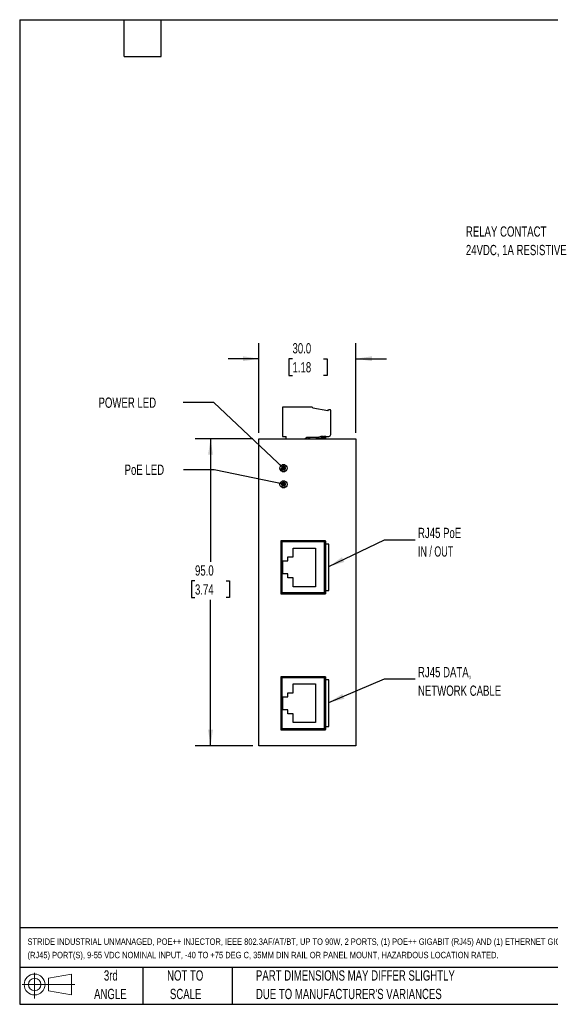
# Model space of a CAD drawing. Header units: millimetres. Extents: x 6 to 273, y 6 to 210.
# Tile 1 of 4: x 6 to 116, y 6 to 210. Entities that reach past the tile are written whole.
import ezdxf

# ---------------------------------------------------------------- set-up
doc = ezdxf.new("R2010")
doc.units = ezdxf.units.MM
doc.layers.add('DIMENSIONS', color=140, linetype='Continuous', lineweight=25)
doc.layers.add('TEXT', color=140, linetype='Continuous', lineweight=25)
doc.styles.add('SLDTEXTSTYLE0', font='TXT', dxfattribs={"width": 0.7})
doc.styles.add('SLDTEXTSTYLE1', font='TXT', dxfattribs={"width": 0.65})
doc.dimstyles.new('SLDDIMSTYLE0', dxfattribs={"dimtxt": 2.158008, "dimasz": 3.302, "dimexe": 0, "dimexo": 0.0625, "dimgap": 0.539502, "dimtad": 0, "dimtih": 1, "dimtoh": 1, "dimlfac": 1.5, "dimrnd": 1e-09, "dimzin": 4, "dimdsep": 46, "dimtxsty": 'SLDTEXTSTYLE0', "dimsah": 1, "dimcen": 0.09, "dimadec": 0, "dimazin": 1, "dimtfac": 1, "dimtofl": 0, "dimtmove": 0, "dimatfit": 3, "dimfxl": 0, "dimfrac": 2, "dimtolj": 1, "dimtzin": 12, "dimarcsym": 0})
doc.dimstyles.new('SLDDIMSTYLE2', dxfattribs={"dimtxt": 0.18, "dimasz": 3.302, "dimexe": 0, "dimexo": 0.0625, "dimgap": 0, "dimtad": 0, "dimtih": 1, "dimtoh": 1, "dimdec": 0, "dimrnd": 1e-09, "dimzin": 0, "dimdsep": 46, "dimtxsty": 'Standard', "dimsah": 1, "dimcen": 0.09, "dimadec": 0, "dimazin": 0, "dimtfac": 3.302, "dimtdec": 0, "dimtofl": 0, "dimtmove": 0, "dimatfit": 3, "dimfxl": 0, "dimfrac": 2, "dimtolj": 1, "dimtzin": 0, "dimarcsym": 0})
doc.dimstyles.new('SLDDIMSTYLE3', dxfattribs={"dimtxt": 2.158008, "dimasz": 3.302, "dimexe": 0, "dimexo": 0.0625, "dimgap": 0.539502, "dimtad": 0, "dimtih": 1, "dimtoh": 1, "dimlfac": 1.5, "dimrnd": 1e-09, "dimzin": 4, "dimdsep": 46, "dimtxsty": 'SLDTEXTSTYLE0', "dimsah": 1, "dimcen": 0.09, "dimadec": 0, "dimazin": 1, "dimtfac": 1, "dimtmove": 0, "dimatfit": 0, "dimfxl": 0, "dimfrac": 2, "dimtolj": 1, "dimtzin": 12, "dimarcsym": 0})
doc.dimstyles.new('SLDDIMSTYLE4', dxfattribs={"dimtxt": 0.18, "dimasz": 1.016, "dimexe": 0, "dimexo": 0.0625, "dimgap": 0, "dimtad": 0, "dimtih": 1, "dimtoh": 1, "dimdec": 0, "dimrnd": 1e-09, "dimzin": 0, "dimdsep": 46, "dimtxsty": 'Standard', "dimblk1": 'DOT', "dimblk2": 'DOT', "dimsah": 1, "dimcen": 0.09, "dimadec": 0, "dimazin": 0, "dimtfac": 1.016, "dimtdec": 0, "dimtofl": 0, "dimtmove": 0, "dimatfit": 3, "dimldrblk": 'DOT', "dimfxl": 0, "dimfrac": 2, "dimtolj": 1, "dimtzin": 0, "dimarcsym": 0})

# ---------------------------------------------------------------- blocks, each defined once
blk = doc.blocks.new('Block11')
at = {"color": 7, "linetype": 'Continuous', "lineweight": 18}
for p, q in [((2.59, 5.31), (2.59, 0)), ((5.48, 4.17), (10.18, 5.03)), ((5.48, 1.6), (5.48, 4.17)), ((10.18, 5.03), (10.18, 0.73)), ((0, 2.88), (10.87, 2.88)), ((5.48, 1.6), (10.18, 0.73))]:
    blk.add_line(p, q, dxfattribs=at)
for radius in [2.15, 1.29]:
    blk.add_circle((2.59, 2.88), radius, dxfattribs=at)
blk = doc.blocks.new('Block12')
at = {"color": 7, "linetype": 'Continuous'}
blk.add_blockref('Block11', (0, 0), dxfattribs=at)
blk = doc.blocks.new('_D_5')
at = {"layer": 'DIMENSIONS'}
for p, q in [((54.48, 123.05), (42.57, 123.05)), ((45.75, 123.05), (45.75, 97.64)), ((42.54, 93.73), (41.82, 93.73)), ((41.82, 93.73), (41.82, 90.3)), ((48.95, 93.73), (49.68, 93.73)), ((49.68, 93.73), (49.68, 90.3)), ((41.82, 90.3), (42.54, 90.3)), ((45.75, 59.72), (45.75, 89.82)), ((49.68, 90.3), (48.95, 90.3)), ((54.48, 59.72), (42.57, 59.72))]:
    blk.add_line(p, q, dxfattribs=at)
for points in [[(45.75, 123.05), (45.24, 119.75), (46.25, 119.75)], [(45.75, 59.72), (46.25, 63.02), (45.24, 63.02)]]:
    blk.add_solid(points, dxfattribs=at)
at = {"layer": 'DIMENSIONS', "char_height": 2.117, "attachment_point": 1, "style": 'SLDTEXTSTYLE0'}
for s, insert in [('95.0', (42.54, 96.94)), ('3.74', (42.54, 93.03))]:
    blk.add_mtext(s, dxfattribs=dict(at, insert=insert))
blk = doc.blocks.new('_D_6')
at = {"layer": 'DIMENSIONS'}
for p, q in [((55.75, 124.32), (55.75, 142.76)), ((75.75, 124.32), (75.75, 142.76)), ((55.75, 139.58), (49.4, 139.58)), ((62.67, 139.58), (61.94, 139.58)), ((61.94, 139.58), (61.94, 136.15)), ((69.08, 139.58), (69.8, 139.58)), ((69.8, 139.58), (69.8, 136.15)), ((75.75, 139.58), (82.1, 139.58)), ((61.94, 136.15), (62.67, 136.15)), ((69.8, 136.15), (69.08, 136.15))]:
    blk.add_line(p, q, dxfattribs=at)
for points in [[(55.75, 139.58), (52.44, 140.09), (52.44, 139.08)], [(75.75, 139.58), (79.05, 139.08), (79.05, 140.09)]]:
    blk.add_solid(points, dxfattribs=at)
at = {"layer": 'DIMENSIONS', "char_height": 2.117, "attachment_point": 1, "style": 'SLDTEXTSTYLE0'}
for s, insert in [('30.0', (62.67, 142.8)), ('1.18', (62.67, 138.88))]:
    blk.add_mtext(s, dxfattribs=dict(at, insert=insert))
blk = doc.blocks.new('_Dot')
at = {"color": 0, "linetype": 'ByBlock', "lineweight": -2}
blk.add_line((-0.5, 0), (-1, 0), dxfattribs=at)
at = {"color": 0, "linetype": 'ByBlock', "const_width": 0.5}
blk.add_lwpolyline([(-0.25, 0, 1), (0.25, 0, 1)], format="xyb", close=True, dxfattribs=at)

msp = doc.modelspace()

# ---------------------------------------------------------------- linework, layer by layer
for p, q in [((60.5729, 129.5834), (60.5729, 123.5634)), ((66.7063, 129.5834), (60.5729, 129.5834)), ((66.8396, 129.45), (66.8396, 129.3834)), ((69.9419, 128.8363), (66.8396, 129.3834)), ((69.9419, 128.8363), (70.0729, 129.0634)), ((70.4454, 129.0471), (70.0729, 129.0634)), ((70.5729, 123.9634), (70.5729, 128.9139)), ((55.7463, 123.05), (75.7463, 123.05)), ((55.7463, 59.7167), (55.7463, 123.05)), ((60.5729, 123.5634), (61.3729, 123.5634)), ((61.3729, 123.05), (61.3729, 123.5634)), ((65.1184, 123.05), (65.5803, 123.3167)), ((67.8149, 123.3167), (65.5803, 123.3167)), ((65.8883, 123.1167), (65.8034, 123.1167)), ((65.8883, 123.1167), (65.8883, 123.2802)), ((66.0607, 123.1167), (65.8883, 123.1167)), ((66.0607, 123.3083), (66.0607, 123.1167)), ((66.1631, 123.1167), (66.0607, 123.1167)), ((66.1631, 123.2371), (66.1631, 123.1167)), ((66.2034, 123.1167), (66.1631, 123.1167)), ((66.2032, 123.108), (66.203, 123.05)), ((67.5511, 123.05), (67.5697, 123.1451)), ((67.8668, 123.1167), (67.5641, 123.1167)), ((67.7205, 123.2954), (67.8149, 123.3167)), ((68.6396, 123.5634), (67.8149, 123.3167)), ((67.8668, 123.1167), (67.8668, 123.3322)), ((67.9463, 123.1167), (67.8668, 123.1167)), ((67.9463, 123.356), (67.9463, 123.1167)), ((68.0285, 123.1167), (67.9463, 123.1167)), ((68.0285, 123.3806), (68.0285, 123.1167)), ((68.6263, 123.1167), (68.0285, 123.1167)), ((68.6263, 123.5167), (68.4836, 123.5167)), ((68.6263, 123.1167), (68.6263, 123.5167)), ((68.6581, 123.5167), (68.6263, 123.5167)), ((68.6581, 123.1167), (68.6263, 123.1167)), ((68.6396, 123.5634), (70.1729, 123.5634)), ((68.6581, 123.1167), (68.6581, 123.5167)), ((68.9294, 123.5167), (68.6581, 123.5167)), ((68.9294, 123.1167), (68.6581, 123.1167)), ((68.9294, 123.1167), (68.9294, 123.5167)), ((68.9294, 123.5167), (69.0319, 123.5167)), ((69.0319, 123.1167), (68.9294, 123.1167)), ((69.0319, 123.5167), (69.2043, 123.5167)), ((69.0319, 123.5167), (69.0319, 123.1167)), ((69.2043, 123.1167), (69.0319, 123.1167)), ((69.2043, 123.5167), (69.2043, 123.1167)), ((69.3083, 123.5167), (69.2043, 123.5167)), ((69.3083, 123.1167), (69.2043, 123.1167)), ((69.3083, 123.5167), (69.3083, 123.1167)), ((69.5559, 123.5167), (69.3083, 123.5167)), ((69.5559, 123.1167), (69.3083, 123.1167)), ((69.5559, 123.1167), (69.5559, 123.5167)), ((69.5577, 123.5167), (69.5559, 123.5167)), ((69.5577, 123.1167), (69.5559, 123.1167)), ((69.5577, 123.1167), (69.5577, 123.5167)), ((75.7463, 123.05), (75.7463, 59.7167)), ((60.0865, 116.8834), (60.4796, 116.8834)), ((60.4796, 116.7287), (60.1463, 116.7287)), ((60.1463, 116.7287), (60.1463, 116.7167)), ((60.4796, 116.7167), (60.1463, 116.7167)), ((60.1463, 116.7167), (60.1463, 116.6779)), ((60.4796, 117.6366), (60.4796, 116.3302)), ((61.1184, 117.65), (60.5074, 117.65)), ((60.5074, 116.3167), (61.1184, 116.3167)), ((61.1463, 116.3302), (61.1463, 117.6366)), ((60.4796, 114.3032), (60.4796, 112.9968)), ((61.1184, 114.3167), (60.5074, 114.3167)), ((61.1463, 112.9968), (61.1463, 114.3032)), ((60.5074, 112.9834), (61.1184, 112.9834)), ((60.2796, 101.9834), (60.2796, 91.05)), ((69.4796, 101.9834), (60.2796, 101.9834)), ((60.3129, 101.95), (69.4463, 101.95)), ((60.3129, 91.0834), (60.3129, 101.95)), ((60.4796, 101.7834), (60.4796, 91.25)), ((69.2796, 101.7834), (60.4796, 101.7834)), ((69.2796, 91.25), (69.2796, 101.7834)), ((69.4463, 101.95), (69.4463, 91.0834)), ((69.4796, 101.3167), (69.4796, 101.9834)), ((62.7796, 100.5167), (67.4463, 100.5167)), ((62.7796, 98.6834), (62.7796, 100.5167)), ((67.4463, 100.5167), (67.4463, 92.5167)), ((70.1463, 101.3167), (69.4796, 101.3167)), ((70.1463, 91.7167), (70.1463, 101.3167)), ((60.6463, 97.85), (61.7129, 97.85)), ((60.6463, 95.1834), (60.6463, 97.85)), ((61.7129, 97.85), (61.7129, 98.6834)), ((61.7129, 98.6834), (62.7796, 98.6834)), ((61.7129, 95.1834), (60.6463, 95.1834)), ((61.7129, 94.35), (61.7129, 95.1834)), ((62.7796, 94.35), (61.7129, 94.35)), ((62.7796, 92.5167), (62.7796, 94.35)), ((67.4463, 92.5167), (62.7796, 92.5167)), ((69.4796, 91.7167), (70.1463, 91.7167)), ((69.4796, 91.05), (69.4796, 91.7167)), ((60.2796, 91.05), (69.4796, 91.05)), ((69.4463, 91.0834), (60.3129, 91.0834)), ((69.2796, 91.25), (60.4796, 91.25)), ((60.2796, 73.9469), (60.2796, 63.0136)), ((69.4796, 73.9469), (60.2796, 73.9469)), ((60.3129, 73.9136), (69.4463, 73.9136)), ((60.3129, 63.0469), (60.3129, 73.9136)), ((69.2796, 73.7469), (60.4796, 73.7469)), ((60.4796, 73.7469), (60.4796, 63.2136)), ((69.2796, 63.2136), (69.2796, 73.7469)), ((69.4463, 73.9136), (69.4463, 63.0469)), ((69.4796, 73.2802), (69.4796, 73.9469)), ((70.1463, 73.2802), (69.4796, 73.2802)), ((70.1463, 63.6802), (70.1463, 73.2802)), ((62.7796, 72.4802), (67.4463, 72.4802)), ((62.7796, 70.6469), (62.7796, 72.4802)), ((67.4463, 72.4802), (67.4463, 64.4802)), ((60.6463, 69.8136), (61.7129, 69.8136)), ((60.6463, 67.1469), (60.6463, 69.8136)), ((61.7129, 70.6469), (62.7796, 70.6469)), ((61.7129, 69.8136), (61.7129, 70.6469)), ((61.7129, 67.1469), (60.6463, 67.1469)), ((61.7129, 66.3136), (61.7129, 67.1469)), ((62.7796, 66.3136), (61.7129, 66.3136)), ((62.7796, 64.4802), (62.7796, 66.3136)), ((60.2796, 63.0136), (69.4796, 63.0136)), ((69.4463, 63.0469), (60.3129, 63.0469)), ((69.2796, 63.2136), (60.4796, 63.2136)), ((67.4463, 64.4802), (62.7796, 64.4802)), ((69.4796, 63.6802), (70.1463, 63.6802)), ((69.4796, 63.0136), (69.4796, 63.6802)), ((75.7463, 59.7167), (55.7463, 59.7167))]:
    msp.add_line(p, q)
at = {"flags": 128}
for points in [[(68.5915, 123.05), (68.5983, 123.0513), (68.6048, 123.0551), (68.6108, 123.0613), (68.6161, 123.0696), (68.6204, 123.0797), (68.6237, 123.0912), (68.6256, 123.1037), (68.6263, 123.1167)], [(60.3129, 93.6319), (60.4066, 93.8359), (60.4796, 93.9325)], [(60.4796, 92.8742), (60.4066, 92.9708), (60.3129, 93.1748)], [(65.0796, 63.0469), (65.0796, 63.05), (65.1, 63.2136)], [(66.3926, 63.2136), (66.4129, 63.05), (66.4129, 63.0469)]]:
    msp.add_lwpolyline(points, dxfattribs=at)
for centre in [(60.8129, 116.9834), (60.8129, 113.65)]:
    msp.add_circle(centre, 0.7333)
for centre, radius, start, end in [((66.7063, 129.45), 0.1333, 360, 90), ((70.4396, 128.9139), 0.1333, 0, 87.5), ((70.1729, 123.9634), 0.4, 270, 0), ((65.6701, 123.1167), 0.1333, 330, 0), ((65.8428, 123.1048), 0.0548, 212.930213, 268.285291), ((66.0034, 123.1167), 0.2, 90, 180), ((65.8293, 123.1084), 0.0595, 281.421754, 8.049467), ((66.0034, 123.1167), 0.2, 357.5, 90), ((66.0017, 123.1084), 0.0595, 281.421754, 8.049467), ((66.2296, 123.1137), 0.0665, 177.396529, 246.452863), ((67.7646, 123.1003), 0.2, 102.733491, 167.05), ((67.7705, 123.1006), 0.0976, 328.76472, 9.464226), ((68.0129, 123.1167), 0.0667, 180, 270), ((67.9454, 123.1009), 0.0846, 322.99318, 10.738776), ((68.5915, 123.1167), 0.0667, 270, 360), ((68.5173, 123.5183), 0.109, 359.163702, 20.928823), ((68.5915, 123.5167), 0.0667, 0, 44.279526), ((68.8678, 123.1115), 0.0618, 275.806172, 4.815913), ((68.8553, 123.5176), 0.0742, 359.320411, 38.122648), ((69.0908, 123.1084), 0.0595, 171.950533, 258.578246), ((69.1145, 123.5181), 0.0827, 146.80742, 180.979447), ((69.2632, 123.1084), 0.0595, 171.950533, 258.578246), ((69.2869, 123.5181), 0.0827, 146.80742, 180.979447), ((69.2461, 123.1121), 0.0623, 274.912562, 4.186948), ((69.2353, 123.5175), 0.0729, 359.393632, 38.999111), ((69.4911, 123.1167), 0.0667, 270, 0), ((69.4901, 123.1158), 0.0658, 270.813009, 0.790566), ((69.4883, 123.5168), 0.0676, 359.869666, 43.445905), ((69.4911, 123.5167), 0.0667, 0, 44.427004), ((61.0796, 93.4034), 0.6667, 154.158067, 205.841933)]:
    msp.add_arc(centre, radius, start, end)
at = {"layer": 'TEXT'}
for p, q in [((6.35, 209.55), (273.05, 209.55)), ((6.35, 209.55), (6.35, 6.35)), ((27.94, 201.93), (27.94, 209.55)), ((35.56, 201.93), (35.56, 209.55)), ((27.94, 201.93), (35.56, 201.93)), ((273.05, 22.1261), (6.35, 22.1261)), ((273.05, 13.97), (6.35, 13.97)), ((31.75, 13.97), (31.75, 6.35)), ((50.2116, 13.97), (50.2116, 6.35)), ((6.35, 6.35), (273.05, 6.35))]:
    msp.add_line(p, q, dxfattribs=at)

# ---------------------------------------------------------------- block references
msp.add_blockref('Block12', (6.8379, 7.5539), dxfattribs=at)

# ---------------------------------------------------------------- texts
at = {"layer": 'DIMENSIONS', "attachment_point": 1}
for s, insert, char_height, style in [('RELAY CONTACT', (98.4616, 166.8952), 2.116667, 'SLDTEXTSTYLE0'), ('24VDC, 1A RESISTIVE', (98.4616, 163.073), 2.116667, 'SLDTEXTSTYLE0'), ('POWER LED', (22.6227, 131.5751), 2.11667, 'SLDTEXTSTYLE0'), ('PoE LED', (28.0099, 117.7306), 2.11667, 'SLDTEXTSTYLE0'), ('RJ45 PoE', (88.5734, 104.6901), 2.11667, 'SLDTEXTSTYLE0'), ('IN / OUT', (88.5734, 100.8679), 2.11667, 'SLDTEXTSTYLE1'), ('RJ45 DATA,', (88.5734, 75.9542), 2.11667, 'SLDTEXTSTYLE0'), ('NETWORK CABLE', (88.5734, 72.132), 2.116667, 'SLDTEXTSTYLE0')]:
    msp.add_mtext(s, dxfattribs=dict(at, insert=insert, char_height=char_height, style=style))
at = {"layer": 'TEXT', "style": 'SLDTEXTSTYLE0'}
for s, insert, char_height, attachment_point in [('STRIDE INDUSTRIAL UNMANAGED, POE++ INJECTOR, IEEE 802.3AF/AT/BT, UP TO 90W, 2 PORTS, (1) POE++ GIGABIT (RJ45) AND (1) ETHERNET GIGABIT', (7.9657, 19.9452), 1.3229167, 1), ('(RJ45) PORT(S), 9-55 VDC NOMINAL INPUT, -40 TO +75 DEG C, 35MM DIN RAIL OR PANEL MOUNT, HAZARDOUS LOCATION RATED.', (7.9657, 17.1813), 1.3229167, 1), ('3rd', (25.1625, 13.364), 2.11667, 2), ('NOT TO', (40.5158, 13.364), 2.11667, 2), ('PART DIMENSIONS MAY DIFFER SLIGHTLY', (55.1193, 13.364), 2.116667, 1), ('ANGLE', (25.0649, 9.5418), 2.11667, 2), ('SCALE', (40.6121, 9.5418), 2.11667, 2), ("DUE TO MANUFACTURER'S VARIANCES", (55.1193, 9.5418), 2.116667, 1)]:
    msp.add_mtext(s, dxfattribs=dict(at, insert=insert, char_height=char_height, attachment_point=attachment_point))

# ---------------------------------------------------------------- dimensions: what is measured, and where the dimension line sits
at = {"layer": 'DIMENSIONS'}
dim = msp.add_linear_dim(base=(75.7463, 139.5834), p1=(55.7463, 123.05), p2=(75.7463, 123.05), dimstyle='SLDDIMSTYLE3', dxfattribs=at)
dim.commit()
dim.dimension.update_dxf_attribs({"geometry": '_D_6', "text_midpoint": (65.8715, 139.5834), "dimtype": 160})
dim = msp.add_linear_dim(base=(45.7463, 59.7167), p1=(55.7463, 123.05), p2=(55.7463, 59.7167), angle=90, dimstyle='SLDDIMSTYLE0', dxfattribs=at)
dim.commit()
dim.dimension.update_dxf_attribs({"geometry": '_D_5', "text_midpoint": (45.7463, 93.7314), "dimtype": 160})

# ---------------------------------------------------------------- leaders
for points, dimstyle in [([(60.8139, 116.9756), (46.4308, 130.52), (40.0808, 130.52)], 'SLDDIMSTYLE4'), ([(60.8085, 113.6779), (46.5076, 116.6334), (40.1576, 116.6334)], 'SLDDIMSTYLE4'), ([(70.1463, 96.6922), (81.6463, 102.2256), (87.9963, 102.2256)], 'SLDDIMSTYLE2'), ([(70.1463, 68.6057), (81.6463, 73.5485), (87.9963, 73.5485)], 'SLDDIMSTYLE2')]:
    msp.add_leader(points, dimstyle=dimstyle, dxfattribs=at)

doc.saveas('drawing.dxf')
